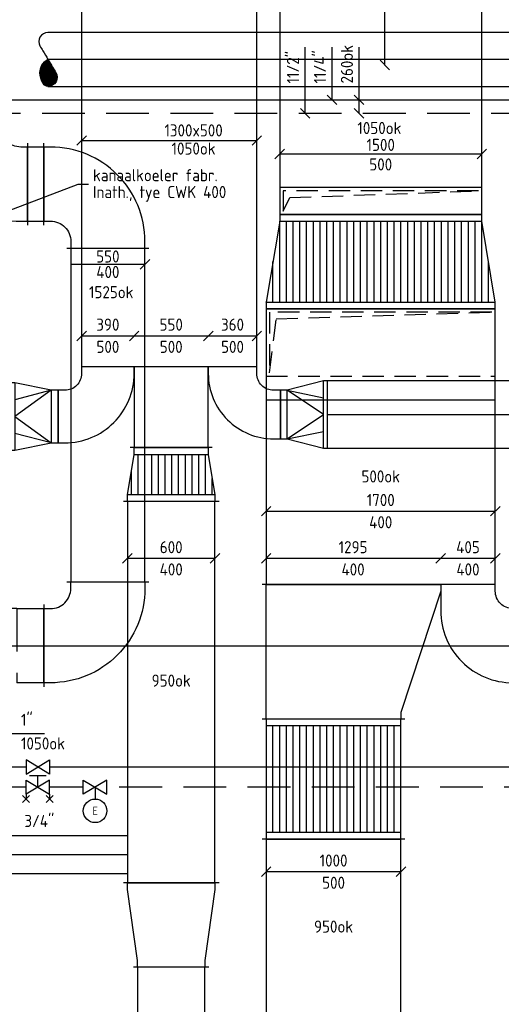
# Model space of a CAD drawing. Header units: millimetres. Extents: x 83336 to 140913, y 137697 to 176199.
# Tile 19 of 45: x 101471 to 105045, y 154539 to 161845. Entities that reach past the tile are written whole.
import ezdxf
from ezdxf.enums import TextEntityAlignment as Align

# ---------------------------------------------------------------- set-up
doc = ezdxf.new("R2010")
doc.units = ezdxf.units.MM
doc.header["$LTSCALE"] = 50
for name, pattern in [('CENTER2', [28.575, 19.05, -3.175, 3.175, -3.175]), ('DASHED2', [9.525, 6.35, -3.175]), ('HIDDEN', [9.525, 6.35, -3.175]), ('HIDDEN2', [4.7625, 3.175, -1.5875])]:
    doc.linetypes.add(name, pattern=pattern)
doc.layers.get('0').update_dxf_attribs({"linetype": 'CONTINUOUS'})
for name, color, linetype in [('AL23----_VLOEREN', 8, 'CONTINUOUS'), ('WB562---_ATT', 7, 'CONTINUOUS'), ('WL5501--_GKW-A', 4, 'CONTINUOUS'), ('WL5501--_SYMBOOL', 2, 'CONTINUOUS'), ('WL5502--_GKW-R', 4, 'HIDDEN'), ('WL5611--_CV-A', 3, 'CONTINUOUS'), ('WL5612--_CV-R', 3, 'DASHED2'), ('WL5771--_T_KANAAL-C', 3, 'CONTINUOUS'), ('WL5771--_T_KANAAL-H', 1, 'CONTINUOUS'), ('WL5771--_T_KANAAL-H1', 1, 'HIDDEN2'), ('WL5772--_R_KANAAL-C', 4, 'CONTINUOUS'), ('WL5772--_R_KANAAL-H', 1, 'CONTINUOUS'), ('WL5772--_R_KANAAL-H1', 1, 'HIDDEN2'), ('WL5772--_R_KANAAL-S', 1, 'DASHED2'), ('WL5773--_HARTLIJN', 1, 'CENTER2'), ('WM550---_MATEN-B', 1, 'CONTINUOUS'), ('WM560---_MATEN-B', 1, 'CONTINUOUS'), ('WM570---_R_MATEN-B', 1, 'CONTINUOUS'), ('WM570---_T_MATEN-B', 1, 'CONTINUOUS'), ('WM5771--_T_MATEN-B', 1, 'CONTINUOUS')]:
    doc.layers.add(name, color=color, linetype=linetype)
doc.styles.add('CV-BEMATEN', font='iso.shx')
doc.styles.add('MAATVOERING', font='iso.shx')
doc.styles.add('NORATT', font='isocp.shx')
doc.styles.add('NORTXT', font='isocp.shx')

# ---------------------------------------------------------------- blocks, each defined once
blk = doc.blocks.new('VBO400550400550505090150001-MF-ZS-S')
blk.add_line((0, -305), (0, 305))
blk.add_lwpolyline([(200, -275), (0, -275), (0, 275), (200, 275)])
at = {"layer": 'WL5772--_R_KANAAL-S'}
blk.add_line((200, -275), (200, 275), dxfattribs=at)
blk.add_lwpolyline([(200, -275), (600, -275), (600, 275), (200, 275)], dxfattribs=at)
blk = doc.blocks.new('KARH')
for p, q in [((1, 0.5), (0, 0.5)), ((0, 0), (0, 0)), ((1, 0), (1, 0)), ((0, -0.5), (1, -0.5))]:
    blk.add_line(p, q)
at = {"invisible_edges": 15}
blk.add_3dface([(0, 0.5), (0, -0.5), (1, -0.5), (1, 0.5)], dxfattribs=at)
blk = doc.blocks.new('VBO3905003905005050-0')
blk.add_lwpolyline([(175, -370), (565, -370), (565, -320, 0.414214), (50, 195), (0, 195), (0, -195), (50, -195, -0.414214), (175, -320)], format="xyb", close=True)
blk = doc.blocks.new('VBO3605003605005050-0')
blk.add_lwpolyline([(-180, 0), (180, 0), (180, 50, 0.414214), (-305, 535), (-355, 535), (-355, 175), (-305, 175, -0.414214), (-180, 50)], format="xyb", close=True)
blk = doc.blocks.new('KAEND')
blk.add_line((0, -0.5), (0, 0.5))
blk = doc.blocks.new('VRO3905000050035000-0')
for p, q in [((320, -250), (320, 250)), ((50, -195), (50, 195))]:
    blk.add_line(p, q)
blk.add_lwpolyline([(0, 195), (0, -195), (50, -195), (320, -250), (350, -250), (350, 250), (320, 250), (50, 195)], close=True)
at = {"layer": 'WL5771--_T_KANAAL-H'}
for p, q in [((50, 195), (320, 125)), ((50, -195), (320, -125))]:
    blk.add_line(p, q, dxfattribs=at)
blk.add_lwpolyline([(50, -195), (320, 0), (50, 195)], dxfattribs=at)
blk = doc.blocks.new('VRO3605000050035000-0')
for p, q in [((320, -250), (320, 250)), ((50, -180), (50, 180))]:
    blk.add_line(p, q)
blk.add_lwpolyline([(0, 180), (0, -180), (50, -180), (320, -250), (350, -250), (350, 250), (320, 250), (50, 180)], close=True)
at = {"layer": 'WL5771--_T_KANAAL-H'}
for p, q in [((50, 180), (320, 125)), ((50, -180), (320, -125))]:
    blk.add_line(p, q, dxfattribs=at)
blk.add_lwpolyline([(50, -180), (320, 0), (50, 180)], dxfattribs=at)
blk = doc.blocks.new('KARO')
for p, q in [((1, 0.5), (0, 0.5)), ((0, -0.5), (1, -0.5))]:
    blk.add_line(p, q)
at = {"layer": 'WL5773--_HARTLIJN'}
blk.add_line((0, 0), (1, 0), dxfattribs=at)
blk = doc.blocks.new('MVLINE')
blk.add_line((35.4, -35.4), (-35.4, 35.4))
blk = doc.blocks.new('56_201')
blk.add_lwpolyline([(-2.5, -1.5), (-2.5, 1.5), (2.5, -1.5), (2.5, 1.5)], close=True)
blk = doc.blocks.new('56_203')
for points in [[(-1.75, 2.5), (1.75, 2.5)], [(0, 0), (0, 2.5)], [(-3.25, -1.75), (-1.75, -3.25)], [(-1.75, -1.75), (-3.25, -3.25)], [(-2.5, -1.5), (-2.5, -2.5)], [(3.25, -1.75), (1.75, -3.25)], [(1.75, -1.75), (3.25, -3.25)], [(2.5, -1.5), (2.5, -2.5)]]:
    blk.add_lwpolyline(points)
blk.add_lwpolyline([(-2.5, -1.5), (-2.5, 1.5), (2.5, -1.5), (2.5, 1.5)], close=True)
blk = doc.blocks.new('56_126')
blk.add_line((0, 0), (0, 2.5))
blk.add_lwpolyline([(-2.5, 1.5), (-2.5, -1.5), (2.5, 1.5), (2.5, -1.5)], close=True)
blk.add_circle((0, 5), 2.5)
at = {"color": 1, "style": 'CV-BEMATEN'}
blk.add_attdef('WZ_CODE', text='', height=2.5, dxfattribs=at).set_placement((0, 5), align=Align.MIDDLE)
blk = doc.blocks.new('*X177')
at = {"color": 0, "linetype": 'Continuous'}
for p, q in [((0.835, 0.38), (1.123, 0.38)), ((0.843, 0.4), (1.115, 0.4)), ((0.854, 0.42), (1.106, 0.42)), ((0.869, 0.44), (1.096, 0.44)), ((0.889, 0.46), (1.083, 0.46)), ((0.919, 0.48), (1.062, 0.48)), ((0.828, 0.34), (1.136, 0.34)), ((0.828, 0.32), (1.14, 0.32)), ((0.83, 0.36), (1.13, 0.36)), ((0.831, 0.3), (1.144, 0.3)), ((0.836, 0.28), (1.147, 0.28)), ((0.843, 0.26), (1.148, 0.26)), ((0.854, 0.24), (1.149, 0.24)), ((0.866, 0.22), (1.148, 0.22)), ((0.878, 0.2), (1.146, 0.2)), ((0.89, 0.18), (1.142, 0.18)), ((0.903, 0.16), (1.136, 0.16)), ((0.915, 0.14), (1.129, 0.14)), ((0.927, 0.12), (1.12, 0.12)), ((0.939, 0.1), (1.108, 0.1)), ((0.952, 0.08), (1.094, 0.08)), ((0.964, 0.06), (1.077, 0.06)), ((0.976, 0.04), (1.057, 0.04)), ((0.988, 0.02), (1.032, 0.02))]:
    blk.add_line(p, q, dxfattribs=at)
blk = doc.blocks.new('ROEND')
at = {"linetype": 'Continuous'}
blk.add_lwpolyline([(0, -0.5, 0.263278), (0.148, -0.416, 0.273688), (0.149, -0.251, 0.002128), (0.095, -0.16, 0.001216), (0, 0, 0.002865), (-0.087, 0.143, -0.004024), (-0.149, 0.245, -0.272805), (-0.15, 0.414, -0.266496), (0, 0.5, -0.266496), (0.091, 0.448, -0.126852), (0.149, 0.245, -0.14347), (0.112, 0.106, -0.133033), (0, 0)], format="xyb", dxfattribs=at)
blk.add_blockref('*X177', (-1, 0), dxfattribs=at)
blk = doc.blocks.new('VVB550400550400505001500901-HRF')
for p, q in [((475, -305), (475, 305)), ((305, -475), (-305, -475))]:
    blk.add_line(p, q)
blk.add_lwpolyline([(275, -475), (275, -425, -0.414214), (425, -275), (475, -275), (475, 275), (425, 275, 0.414214), (-275, -425), (-275, -475)], format="xyb", close=True)
blk = doc.blocks.new('VTR15005001700400-1-0')
at = {"layer": 'WL5772--_R_KANAAL-H'}
h = blk.add_hatch(dxfattribs=at)
h.set_pattern_fill('_U', color=256, scale=100, style=0, pattern_type=0)
h.set_pattern_definition([(0, (0, -750), (0, 100), [])])
h.paths.add_polyline_path([(50, -750), (650, -850), (650, 850), (50, 750)])
at = {"layer": 'WL5772--_R_KANAAL-H1'}
h = blk.add_hatch(dxfattribs=at)
h.set_pattern_fill('_U', color=256, scale=100, style=0, pattern_type=0)
h.set_pattern_definition([(0, (0, -700), (0, 100), [])])
h.paths.add_polyline_path([(50, -750), (650, -850), (650, 850), (50, 750)])
for p, q in [((650, -850), (650, 850)), ((50, -750), (50, 750))]:
    blk.add_line(p, q)
blk.add_lwpolyline([(0, -750), (50, -750), (650, -850), (700, -850), (700, 850), (650, 850), (50, 750), (0, 750)], close=True)
blk = doc.blocks.new('VVB4054005504005050-0')
blk.add_lwpolyline([(202.5, 0), (202.5, 50), (202.5, 195, 0.414214), (-332.5, 730), (-332.5, 730), (-382.5, 730), (-382.5, 180), (-332.5, 180, -0.414214), (-202.5, 50), (-202.5, 0)], format="xyb", close=True)
blk = doc.blocks.new('VBO1700500170050050-1')
blk.add_lwpolyline([(-850, 0), (850, 0), (850, 675), (-850, 675)], close=True)
at = {"layer": 'WL5772--_R_KANAAL-H1'}
for p, q in [((825, 650), (-825, 650)), ((-825, 650), (-825, 200)), ((-825, 200), (-775, 600)), ((-775, 600), (825, 650)), ((-850, 175), (850, 175))]:
    blk.add_line(p, q, dxfattribs=at)
blk = doc.blocks.new('VPS55050065040040050-5050-505050FL-S')
at = {"layer": 'WL5771--_T_KANAAL-H'}
h = blk.add_hatch(dxfattribs=at)
h.set_pattern_fill('_U', color=256, scale=100, angle=360, style=0, pattern_type=0)
h.set_pattern_definition([(0, (50, 0), (0, 100), [])])
h.paths.add_polyline_path([(50, -275), (50, 275), (350, 325), (350, -325)])
at = {"layer": 'WL5771--_T_KANAAL-H1'}
h = blk.add_hatch(dxfattribs=at)
h.set_pattern_fill('_U', color=256, scale=100, angle=360, style=0, pattern_type=0)
h.set_pattern_definition([(0, (50, 50), (0, 100), [])])
h.paths.add_polyline_path([(50, -275), (50, 275), (350, 325), (350, -325)])
for p, q in [((0, 305), (0, -305)), ((350, 325), (350, -325)), ((400, 355), (400, -355)), ((50, -275), (50, 275))]:
    blk.add_line(p, q)
blk.add_lwpolyline([(0, -275), (0, 275), (50, 275), (350, 325), (400, 325), (400, -325), (350, -325), (50, -275)], close=True)
blk = doc.blocks.new('VPS650400500400625-7575005050FL-N')
for p, q in [((0, 355), (0, -355)), ((625, 280), (625, -280))]:
    blk.add_line(p, q)
blk.add_lwpolyline([(0, -325), (0, 325), (50, 325), (575, 250), (625, 250), (625, -250), (575, -250), (50, -325)], close=True)
blk = doc.blocks.new('VSP1000500100050030089000')
for p, q in [((0, -530), (0, 530)), ((890, -530), (890, 530))]:
    blk.add_line(p, q)
blk.add_lwpolyline([(0, -500), (890, -500), (890, 500), (0, 500)], close=True)
at = {"layer": 'WL5772--_R_KANAAL-H'}
for p, q in [((50, -500), (50, 500)), ((50, 450), (840, 450)), ((840, -500), (840, 500)), ((50, 400), (840, 400)), ((50, 350), (840, 350)), ((50, 300), (840, 300)), ((50, 250), (840, 250)), ((50, 200), (840, 200)), ((50, 150), (840, 150)), ((50, 100), (840, 100)), ((50, 50), (840, 50)), ((50, 0), (840, 0)), ((50, -50), (840, -50)), ((50, -100), (840, -100)), ((50, -150), (840, -150)), ((50, -200), (840, -200)), ((50, -250), (840, -250)), ((50, -300), (840, -300)), ((50, -350), (840, -350)), ((50, -400), (840, -400)), ((50, -450), (840, -450))]:
    blk.add_line(p, q, dxfattribs=at)
blk = doc.blocks.new('VPS1295400100050010000295005050FL-N')
for p, q in [((0, 677.5), (0, -677.5)), ((1000, 382.5), (1000, -677.5))]:
    blk.add_line(p, q)
blk.add_lwpolyline([(0, -647.5), (0, 647.5), (50, 647.5), (950, 352.5), (1000, 352.5), (1000, -647.5), (950, -647.5), (50, -647.5)], close=True)

msp = doc.modelspace()

# ---------------------------------------------------------------- linework, layer by layer
at = {"layer": 'AL23----_VLOEREN'}
msp.add_line((93250, 157200), (113150, 157200), dxfattribs=at)
at = {"layer": 'WL5501--_GKW-A'}
for p, q in [((101517.79734, 156300), (100655, 156300)), ((105388.13691, 156300), (101692.79734, 156300))]:
    msp.add_line(p, q, dxfattribs=at)
at = {"layer": 'WL5502--_GKW-R'}
for p, q in [((101517.79734, 156150), (100655, 156150)), ((101942.79734, 156150), (101692.79734, 156150)), ((105384.69537, 156150), (102117.79734, 156150))]:
    msp.add_line(p, q, dxfattribs=at)
at = {"layer": 'WL5611--_CV-A'}
msp.add_line((99950, 161250), (110050, 161250), dxfattribs=at)
at = {"layer": 'WL5612--_CV-R'}
msp.add_line((110050, 161150), (100050, 161150), dxfattribs=at)
at = {"layer": 'WL5772--_R_KANAAL-C'}
msp.add_lwpolyline([(103400, 160400), (104900, 160400), (104900, 160600), (103400, 160600)], close=True, dxfattribs=at)
at = {"layer": 'WL5772--_R_KANAAL-H1'}
for p, q in [((104875, 160575), (103425, 160575)), ((103425, 160575), (103425, 160425)), ((103425, 160425), (103475, 160525)), ((103475, 160525), (104875, 160575))]:
    msp.add_line(p, q, dxfattribs=at)
at = {"layer": 'WM550---_MATEN-B'}
msp.add_lwpolyline([(101230.29734, 156150), (101230.29734, 156548.67633), (101655.29734, 156548.67633)], dxfattribs=at)
at = {"layer": 'WM560---_MATEN-B'}
for points in [[(103588.81249, 161150), (103588.81249, 161300), (103588.81249, 161642.04869)], [(103788.81249, 161250), (103788.81249, 161300), (103788.81249, 161642.04869)], [(103988.81249, 161150), (103988.81249, 161300), (103988.81249, 161642.04869)]]:
    msp.add_lwpolyline(points, dxfattribs=at)
at = {"layer": 'WM570---_R_MATEN-B'}
for points in [[(104180.29734, 161508.67633), (104180.29734, 161988.67633), (104180.29734, 162334.28625)], [(103400, 160848.67633), (104900, 160848.67633)], [(99605.29734, 159748.67633), (101905.29734, 160623.67633), (101980.29734, 160623.67633)], [(101850, 160030.58845), (102400, 160030.58845)], [(103300, 158198.67633), (105000, 158198.67633)], [(103300, 157848.67633), (104595, 157848.67633)], [(104595, 157848.67633), (105000, 157848.67633)], [(103300, 155523.67633), (104300, 155523.67633)]]:
    msp.add_lwpolyline(points, dxfattribs=at)
at = {"layer": 'WM570---_T_MATEN-B'}
for points in [[(101930, 159498.67633), (103230, 159498.67633)], [(102270, 157848.67633), (102920, 157848.67633)]]:
    msp.add_lwpolyline(points, dxfattribs=at)
at = {"layer": 'WM5771--_T_MATEN-B'}
msp.add_lwpolyline([(101930, 160948.67633), (103230, 160948.67633)], dxfattribs=at)

# ---------------------------------------------------------------- block references
at = {"layer": 'WL5501--_SYMBOOL', "xscale": 35, "yscale": 35, "zscale": 35, "rotation": 180}
msp.add_blockref('56_201', (101605.29734, 156300), dxfattribs=at)
at = {"layer": 'WL5501--_SYMBOOL', "xscale": 35, "yscale": 35, "zscale": 35}
msp.add_blockref('56_203', (101605.29734, 156150), dxfattribs=at)
at = {"layer": 'WL5501--_SYMBOOL'}
ref = msp.add_blockref('56_126', (102030.29734, 156150), dxfattribs=dict(at, xscale=35, yscale=35, zscale=35, rotation=180))
ref.add_attrib('WZ_CODE', 'E', dxfattribs={"layer": 'WB562---_ATT', "color": 1, "height": 63, "style": 'NORATT'}).set_placement((102030.29734, 155975), align=Align.MIDDLE)
at = {"layer": 'WL5771--_T_KANAAL-C'}
for name, p, xscale, yscale, zscale, rotation in [('KARH', (102580, 161930), 2660, 1300, 500, 270), ('KARH', (102595, 158670), 600, 550, 500, 90), ('KAEND', (102595, 159270), 550, 550, 550, 90), ('KARH', (102595, 158270), 2830, 650, 400, 270), ('KARH', (102595, 154815), 1565, 500, 400, 270.0000000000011)]:
    msp.add_blockref(name, p, dxfattribs=dict(at, xscale=xscale, yscale=yscale, zscale=zscale, rotation=rotation))
for name, p, rotation in [('VBO3905003905005050-0', (102125, 159270), 270), ('VBO3605003605005050-0', (103050, 159270), 180), ('VRO3905000050035000-0', (101755, 158900), 180), ('VPS55050065040040050-5050-505050FL-S', (102595, 158670), 270), ('VPS650400500400625-7575005050FL-N', (102595, 155440), 270)]:
    msp.add_blockref(name, p, dxfattribs=dict(at, rotation=rotation))
msp.add_blockref('VRO3605000050035000-0', (103405, 158915), dxfattribs=at)
for p, xscale, yscale, zscale in [((103755, 158915), 4120, 500, 500), ((99280, 155650), 2989.999999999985, 280, 280)]:
    msp.add_blockref('KARO', p, dxfattribs=dict(at, xscale=xscale, yscale=yscale, zscale=zscale))
at = {"layer": 'WL5772--_R_KANAAL-C'}
for name, p, xscale, yscale, zscale, rotation in [('KARH', (104150, 164035), 3434.999999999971, 1500, 500, 270), ('ROEND', (101680.29745, 161549.99981), 400, 400, 400, 180), ('KARO', (105500, 161550), 3819.702659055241, 400, 400, 180), ('KARH', (101650, 160625), 120.710678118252, 550, 400, 180), ('KARH', (102125, 160150), 2474.999999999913, 550, 400, 269.9999999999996), ('KARH', (104150, 157655), 1370, 1700, 400, 90), ('KARH', (103800, 154350), 1415, 1000, 500, 90)]:
    msp.add_blockref(name, p, dxfattribs=dict(at, xscale=xscale, yscale=yscale, zscale=zscale, rotation=rotation))
for name, p, rotation in [('VVB550400550400505001500901-HRF', (101054.28932, 160625), 90), ('VVB550400550400505001500901-HRF', (102125, 160625), 270), ('VTR15005001700400-1-0', (104150, 160400), 270), ('VPS1295400100050010000295005050FL-N', (103947.5, 157655), 270), ('VVB4054005504005050-0', (104797.5, 157655), 180), ('VBO400550400550505090150001-MF-ZS-S', (101650, 157200), 180), ('VSP1000500100050030089000', (103800, 155765), 90)]:
    msp.add_blockref(name, p, dxfattribs=dict(at, rotation=rotation))
msp.add_blockref('VBO1700500170050050-1', (104150, 159025), dxfattribs=at)
at = {"layer": 'WL5772--_R_KANAAL-C', "xscale": -1, "rotation": 270}
msp.add_blockref('VVB550400550400505001500901-HRF', (102125, 157200), dxfattribs=at)
at = {"layer": 'WM560---_MATEN-B'}
for p in [(103788.81249, 161250), (103988.81249, 161250), (103588.81249, 161150), (103988.81249, 161150)]:
    msp.add_blockref('MVLINE', p, dxfattribs=at)
at = {"layer": 'WM570---_R_MATEN-B'}
msp.add_blockref('MVLINE', (104180.29734, 161508.67633), dxfattribs=at)
at = {"layer": 'WM570---_R_MATEN-B', "rotation": 90}
for p in [(103400, 160848.67633), (104900, 160848.67633), (102400, 160030.58845), (103300, 158198.67633), (105000, 158198.67633), (103300, 157848.67633), (104595, 157848.67633), (104595, 157848.67633), (105000, 157848.67633), (103300, 155523.67633), (104300, 155523.67633)]:
    msp.add_blockref('MVLINE', p, dxfattribs=at)
at = {"layer": 'WM570---_T_MATEN-B', "rotation": 90}
for p in [(101930, 159498.67633), (102320, 159498.67633), (102870, 159498.67633), (103230, 159498.67633), (102270, 157848.67633), (102920, 157848.67633)]:
    msp.add_blockref('MVLINE', p, dxfattribs=at)
at = {"layer": 'WM5771--_T_MATEN-B', "rotation": 90}
for p in [(101930, 160948.67633), (103230, 160948.67633)]:
    msp.add_blockref('MVLINE', p, dxfattribs=at)

# ---------------------------------------------------------------- texts
at = {"layer": 'WM550---_MATEN-B', "color": 1, "style": 'NORTXT'}
for s, p in [('1"', (101480.29734, 156604.92633)), ('1050ok', (101480.29734, 156429.92633)), ('3/4"', (101505.29734, 155854.92633))]:
    msp.add_text(s, height=90, dxfattribs=at).set_placement(p)
at = {"layer": 'WM560---_MATEN-B', "color": 1, "style": 'MAATVOERING'}
for s, p in [('260ok', (103943.81249, 161372)), ('11/2"', (103543.81249, 161372)), ('11/4"', (103743.81249, 161372))]:
    msp.add_text(s, height=90, rotation=90, dxfattribs=at).set_placement(p)
at = {"layer": 'WM570---_R_MATEN-B', "color": 1, "style": 'NORTXT'}
for s, p in [('1050ok', (104140, 160996.17633)), ('1000', (103800, 155561.17633)), ('500', (103800, 155396.17633)), ('950ok', (103800, 155071.17633))]:
    msp.add_text(s, height=90, rotation=360, dxfattribs=at).set_placement(p, align=Align.CENTER)
for s, p in [('1500', (104150, 160871.17633)), ('500', (104150, 160726.17633)), ('550', (102125, 160043.08845)), ('400', (102125, 159928.08845)), ('1525ok', (102150, 159778.08845)), ('500ok', (104150, 158411.17633)), ('1700', (104150, 158236.17633)), ('400', (104150, 158071.17633)), ('1295', (103944.70266, 157886.17633)), ('405', (104797.5, 157886.17633)), ('400', (103944.70266, 157721.17633)), ('400', (104797.5, 157721.17633))]:
    msp.add_text(s, height=90, dxfattribs=at).set_placement(p, align=Align.CENTER)
for s, p in [('kanaalkoeler fabr.', (102014.52602, 160646.25)), ('Inath., tye CWK 400', (102014.50516, 160521.25))]:
    msp.add_text(s, height=90, dxfattribs=at).set_placement(p)
at = {"layer": 'WM570---_T_MATEN-B', "color": 1, "style": 'NORTXT'}
for s, p in [('390', (102125, 159537.5)), ('550', (102595, 159537.5)), ('360', (103050, 159537.5)), ('500', (102125, 159372.5)), ('500', (102595, 159372.5)), ('500', (103050, 159372.5)), ('600', (102595, 157886.17633)), ('400', (102595, 157721.17633)), ('950ok', (102595, 156896.17633))]:
    msp.add_text(s, height=90, dxfattribs=at).set_placement(p, align=Align.CENTER)
at = {"layer": 'WM5771--_T_MATEN-B', "color": 1, "style": 'MAATVOERING'}
for s, p in [('1300x500', (102761.04385, 160978.67633)), ('1050ok', (102761.04385, 160843.67633))]:
    msp.add_text(s, height=90, dxfattribs=at).set_placement(p, align=Align.CENTER)

doc.saveas('drawing.dxf')
